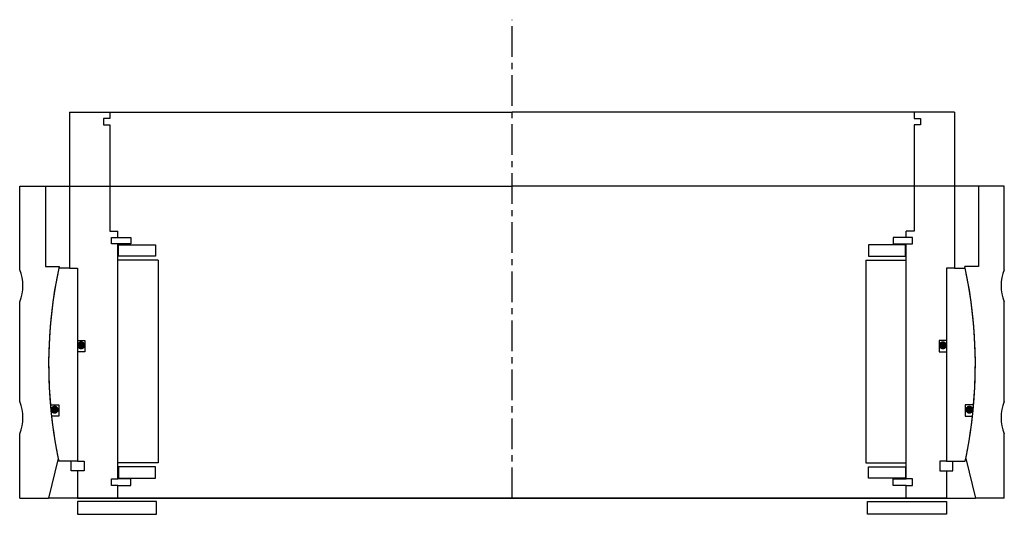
# Model space of a CAD drawing. Header units: millimetres. Extents: x -153 to 153, y -5 to 149.
import ezdxf

# ---------------------------------------------------------------- set-up
doc = ezdxf.new("R2010")
doc.units = ezdxf.units.MM
doc.header["$LTSCALE"] = 0.3
doc.header["$MEASUREMENT"] = 0
doc.linetypes.add('CENTER', pattern=[50.8, 31.75, -6.35, 6.35, -6.35])
doc.layers.get('0').update_dxf_attribs({"linetype": 'CONTINUOUS'})
doc.layers.add('Center', color=1, linetype='CENTER')

# ---------------------------------------------------------------- blocks, each defined once
blk = doc.blocks.new('house4S230')
for p, q in [((-153, 29.5), (-153, 55.5)), ((-153, 55.5), (-145, 55.5)), ((-145, 55.5), (0, 55.5)), ((-145, 55.5), (-145, 30.5)), ((145, 55.5), (0, 55.5)), ((145, 55.5), (145, 30.5)), ((153, 55.5), (145, 55.5)), ((153, 29.5), (153, 55.5)), ((-145, 30.5), (-140.73, 30.5)), ((145, 30.5), (140.73, 30.5)), ((-153, -11.5), (-153, 19.5)), ((153, -11.5), (153, 19.5)), ((-153, -41.5), (-153, -21.5)), ((153, -41.5), (153, -21.5)), ((-141.02, -29.15), (-144, -41.5)), ((141.02, -29.15), (144, -41.5)), ((-153, -41.5), (-144, -41.5)), ((0, -41.5), (-144, -41.5)), ((0, -41.5), (144, -41.5)), ((153, -41.5), (144, -41.5))]:
    blk.add_line(p, q)
for centre, radius, start, end in [((-165, 24.5), 13, 337.3801, 22.6199), ((0, 0), 144, 167.7718, 191.6795), ((0, 0), 144, 348.3205, 12.2282), ((165, 24.5), 13, 157.3801, 202.6199), ((-165, -16.5), 13, 337.3801, 22.6199), ((165, -16.5), 13, 157.3801, 202.6199)]:
    blk.add_arc(centre, radius, start, end)
blk = doc.blocks.new('innerhouse-4S220')
for p, q in [((-137.5, 78.5), (-137.5, 30)), ((-137.5, 78.5), (-125, 78.5)), ((-127, 76.5), (-127, 74.5)), ((-125, 76.5), (-127, 76.5)), ((-125, 78.5), (0, 78.5)), ((-125, 78.5), (-125, 76.5)), ((125, 78.5), (0, 78.5)), ((137.5, 78.5), (125, 78.5)), ((125, 78.5), (125, 76.5)), ((125, 76.5), (127, 76.5)), ((127, 76.5), (127, 74.5)), ((137.5, 78.5), (137.5, 30)), ((-127, 74.5), (-125, 74.5)), ((-125, 74.5), (-125, 41.5)), ((125, 74.5), (125, 41.5)), ((127, 74.5), (125, 74.5)), ((-125, 41.5), (-122.5, 41.5)), ((-122.5, 39.5), (-122.5, 41.5)), ((122.5, 39.5), (122.5, 41.5)), ((125, 41.5), (122.5, 41.5)), ((-124.5, 37.5), (-124.5, 39.5)), ((-124.5, 39.5), (-122.5, 39.5)), ((-122.5, 37.5), (-124.5, 37.5)), ((-122.5, 39.5), (-118.5, 39.5)), ((-118.5, 37.5), (-122.5, 37.5)), ((-122.5, -35.5), (-122.5, 37.5)), ((-122.25, 37.25), (-110.75, 37.25)), ((-122.25, 33.75), (-122.25, 37.25)), ((-118.5, 39.5), (-118.5, 37.5)), ((-110.75, 37.25), (-110.75, 33.75)), ((122.25, 37.25), (110.75, 37.25)), ((110.75, 37.25), (110.75, 33.75)), ((122.5, 39.5), (118.5, 39.5)), ((118.5, 39.5), (118.5, 37.5)), ((118.5, 37.5), (122.5, 37.5)), ((122.25, 33.75), (122.25, 37.25)), ((124.5, 39.5), (122.5, 39.5)), ((122.5, -35.5), (122.5, 37.5)), ((122.5, 37.5), (124.5, 37.5)), ((124.5, 37.5), (124.5, 39.5)), ((-110.75, 33.75), (-122.25, 33.75)), ((110.75, 33.75), (122.25, 33.75)), ((-110, 32.5), (-122.5, 32.5)), ((-110, 32.5), (-110, -30.5)), ((110, 32.5), (110, -30.5)), ((110, 32.5), (122.5, 32.5)), ((-137.5, 30), (-140.84, 30)), ((-137.5, 30), (-135, 30)), ((-135, 30), (-135, -30)), ((-135, 30), (-135, 7.5)), ((135, 30), (135, -30)), ((135, 30), (135, 7.5)), ((137.5, 30), (135, 30)), ((137.5, 30), (140.84, 30)), ((-135, 7.5), (-132.8, 7.5)), ((-132.8, 7.5), (-132.8, 4)), ((132.8, 7.5), (132.8, 4)), ((135, 7.5), (132.8, 7.5)), ((-135, 4), (-135, -30)), ((-132.8, 4), (-135, 4)), ((132.8, 4), (135, 4)), ((135, 4), (135, -30)), ((-143.46, -12.5), (-140.88, -12.5)), ((-140.88, -12.5), (-140.88, -16)), ((143.46, -12.5), (140.88, -12.5)), ((140.88, -12.5), (140.88, -16)), ((-140.88, -16), (-143.11, -16)), ((140.88, -16), (143.11, -16)), ((-135, -30), (-140.84, -30)), ((-137, -33), (-137, -30)), ((-135, -30), (-133, -30)), ((-133, -30), (-133, -33)), ((-110, -30.5), (-122.5, -30.5)), ((110, -30.5), (122.5, -30.5)), ((135, -30), (133, -30)), ((133, -30), (133, -33)), ((135, -30), (140.84, -30)), ((137, -33), (137, -30)), ((-135, -33), (-137, -33)), ((-135, -33), (-135, -41.5)), ((-133, -33), (-135, -33)), ((-110.75, -31.75), (-122.25, -31.75)), ((-122.25, -31.75), (-122.25, -35.25)), ((-110.75, -35.25), (-110.75, -31.75)), ((110.75, -31.75), (122.25, -31.75)), ((110.75, -35.25), (110.75, -31.75)), ((122.25, -31.75), (122.25, -35.25)), ((133, -33), (135, -33)), ((135, -33), (135, -41.5)), ((135, -33), (137, -33)), ((-124.5, -37.5), (-124.5, -35.5)), ((-124.5, -35.5), (-122.5, -35.5)), ((-118.5, -35.5), (-122.5, -35.5)), ((-122.25, -35.25), (-110.75, -35.25)), ((-118.5, -37.5), (-118.5, -35.5)), ((122.25, -35.25), (110.75, -35.25)), ((118.5, -35.5), (122.5, -35.5)), ((118.5, -37.5), (118.5, -35.5)), ((124.5, -35.5), (122.5, -35.5)), ((124.5, -37.5), (124.5, -35.5)), ((-122.5, -37.5), (-124.5, -37.5)), ((-122.5, -37.5), (-118.5, -37.5)), ((-122.5, -41.5), (-122.5, -37.5)), ((122.5, -37.5), (118.5, -37.5)), ((122.5, -41.5), (122.5, -37.5)), ((122.5, -37.5), (124.5, -37.5)), ((-135, -41.5), (-122.5, -41.5)), ((-110.5, -42.5), (-135, -42.5)), ((-135, -42.5), (-135, -46.5)), ((-122.5, -41.5), (0, -41.5)), ((-110.5, -46.5), (-110.5, -42.5)), ((122.5, -41.5), (0, -41.5)), ((110.5, -42.5), (135, -42.5)), ((110.5, -46.5), (110.5, -42.5)), ((135, -41.5), (122.5, -41.5)), ((135, -42.5), (135, -46.5)), ((-135, -46.5), (-110.5, -46.5)), ((135, -46.5), (110.5, -46.5))]:
    blk.add_line(p, q)
at = {"const_width": 1.2}
for points in [[(-133.26, 6, -1), (-134.56, 6, -1)], [(133.26, 6, 1), (134.56, 6, 1)], [(-141.5, -14, -1), (-142.8, -14, -1)], [(141.5, -14, 1), (142.8, -14, 1)]]:
    blk.add_lwpolyline(points, format="xyb", close=True, dxfattribs=at)
for start, end in [(167.9753, 184.9799), (355.0201, 12.0247), (186.3794, 192.0247), (347.9753, 353.6206)]:
    blk.add_arc((0, 0), 144, start, end)
at = {"layer": 'Center'}
blk.add_line((0, -41.5), (0, 107.19), dxfattribs=at)

msp = doc.modelspace()

# ---------------------------------------------------------------- block references
for name in ['innerhouse-4S220', 'house4S230']:
    msp.add_blockref(name, (0, 41.5))

doc.saveas('drawing.dxf')
